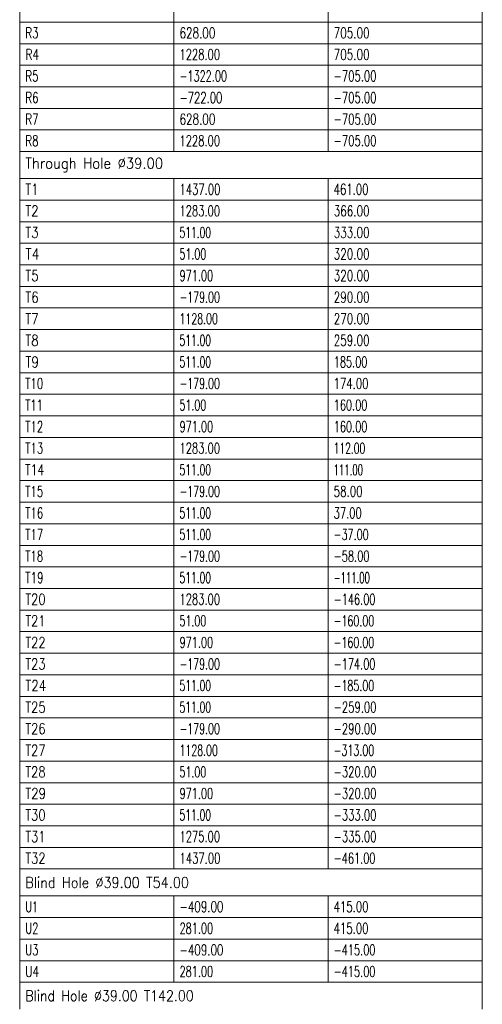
# Model space of a CAD drawing. Header units: millimetres. Extents: x -34 to 6620, y -230 to 4700.
# Tile 161 of 189: x 6282 to 6432, y 2350 to 2670. Entities that reach past the tile are written whole.
import ezdxf

# ---------------------------------------------------------------- set-up
doc = ezdxf.new("R2010")
doc.units = ezdxf.units.MM
doc.layers.add('1', color=7, linetype='Continuous', true_color=0xffffff)
doc.styles.add('latin_extended', font='simplex.shx')

# ---------------------------------------------------------------- blocks, each defined once
blk = doc.blocks.new('TabularNote4')
at = {"layer": '1', "color": 163, "linetype": 'Continuous', "lineweight": 18}
for p, q in [((6282.170042, 2675.73561), (6282.170042, 2668.73561)), ((6332.170042, 2675.73561), (6332.170042, 2668.73561)), ((6382.170042, 2675.73561), (6382.170042, 2668.73561)), ((6432.170042, 2675.73561), (6432.170042, 2668.73561)), ((6282.170042, 2668.73561), (6332.170042, 2668.73561)), ((6282.170042, 2668.73561), (6282.170042, 2661.73561)), ((6332.170042, 2668.73561), (6382.170042, 2668.73561)), ((6332.170042, 2668.73561), (6332.170042, 2661.73561)), ((6382.170042, 2668.73561), (6432.170042, 2668.73561)), ((6382.170042, 2668.73561), (6382.170042, 2661.73561)), ((6432.170042, 2668.73561), (6432.170042, 2661.73561)), ((6282.170042, 2661.73561), (6332.170042, 2661.73561)), ((6282.170042, 2661.73561), (6282.170042, 2654.73561)), ((6332.170042, 2661.73561), (6382.170042, 2661.73561)), ((6332.170042, 2661.73561), (6332.170042, 2654.73561)), ((6382.170042, 2661.73561), (6432.170042, 2661.73561)), ((6382.170042, 2661.73561), (6382.170042, 2654.73561)), ((6432.170042, 2661.73561), (6432.170042, 2654.73561)), ((6282.170042, 2654.73561), (6332.170042, 2654.73561)), ((6282.170042, 2654.73561), (6282.170042, 2647.73561)), ((6332.170042, 2654.73561), (6382.170042, 2654.73561)), ((6332.170042, 2654.73561), (6332.170042, 2647.73561)), ((6382.170042, 2654.73561), (6432.170042, 2654.73561)), ((6382.170042, 2654.73561), (6382.170042, 2647.73561)), ((6432.170042, 2654.73561), (6432.170042, 2647.73561)), ((6282.170042, 2647.73561), (6332.170042, 2647.73561)), ((6282.170042, 2647.73561), (6282.170042, 2640.73561)), ((6332.170042, 2647.73561), (6382.170042, 2647.73561)), ((6332.170042, 2647.73561), (6332.170042, 2640.73561)), ((6382.170042, 2647.73561), (6432.170042, 2647.73561)), ((6382.170042, 2647.73561), (6382.170042, 2640.73561)), ((6432.170042, 2647.73561), (6432.170042, 2640.73561)), ((6282.170042, 2640.73561), (6332.170042, 2640.73561)), ((6282.170042, 2640.73561), (6282.170042, 2633.73561)), ((6332.170042, 2640.73561), (6382.170042, 2640.73561)), ((6332.170042, 2640.73561), (6332.170042, 2633.73561)), ((6382.170042, 2640.73561), (6432.170042, 2640.73561)), ((6382.170042, 2640.73561), (6382.170042, 2633.73561)), ((6432.170042, 2640.73561), (6432.170042, 2633.73561)), ((6282.170042, 2633.73561), (6332.170042, 2633.73561)), ((6282.170042, 2633.73561), (6282.170042, 2626.73561)), ((6332.170042, 2633.73561), (6382.170042, 2633.73561)), ((6332.170042, 2633.73561), (6332.170042, 2626.73561)), ((6382.170042, 2633.73561), (6432.170042, 2633.73561)), ((6382.170042, 2633.73561), (6382.170042, 2626.73561)), ((6432.170042, 2633.73561), (6432.170042, 2626.73561)), ((6282.170042, 2626.73561), (6332.170042, 2626.73561)), ((6282.170042, 2626.73561), (6282.170042, 2617.98561)), ((6332.170042, 2626.73561), (6382.170042, 2626.73561)), ((6382.170042, 2626.73561), (6432.170042, 2626.73561)), ((6432.170042, 2626.73561), (6432.170042, 2617.98561)), ((6282.170042, 2617.98561), (6332.170042, 2617.98561)), ((6282.170042, 2617.98561), (6282.170042, 2610.98561)), ((6332.170042, 2617.98561), (6382.170042, 2617.98561)), ((6332.170042, 2617.98561), (6332.170042, 2610.98561)), ((6382.170042, 2617.98561), (6432.170042, 2617.98561)), ((6382.170042, 2617.98561), (6382.170042, 2610.98561)), ((6432.170042, 2617.98561), (6432.170042, 2610.98561)), ((6282.170042, 2610.98561), (6332.170042, 2610.98561)), ((6282.170042, 2610.98561), (6282.170042, 2603.98561)), ((6332.170042, 2610.98561), (6382.170042, 2610.98561)), ((6332.170042, 2610.98561), (6332.170042, 2603.98561)), ((6382.170042, 2610.98561), (6432.170042, 2610.98561)), ((6382.170042, 2610.98561), (6382.170042, 2603.98561)), ((6432.170042, 2610.98561), (6432.170042, 2603.98561)), ((6282.170042, 2603.98561), (6332.170042, 2603.98561)), ((6282.170042, 2603.98561), (6282.170042, 2596.98561)), ((6332.170042, 2603.98561), (6382.170042, 2603.98561)), ((6332.170042, 2603.98561), (6332.170042, 2596.98561)), ((6382.170042, 2603.98561), (6432.170042, 2603.98561)), ((6382.170042, 2603.98561), (6382.170042, 2596.98561)), ((6432.170042, 2603.98561), (6432.170042, 2596.98561)), ((6282.170042, 2596.98561), (6332.170042, 2596.98561)), ((6282.170042, 2596.98561), (6282.170042, 2589.98561)), ((6332.170042, 2596.98561), (6382.170042, 2596.98561)), ((6332.170042, 2596.98561), (6332.170042, 2589.98561)), ((6382.170042, 2596.98561), (6432.170042, 2596.98561)), ((6382.170042, 2596.98561), (6382.170042, 2589.98561)), ((6432.170042, 2596.98561), (6432.170042, 2589.98561)), ((6282.170042, 2589.98561), (6332.170042, 2589.98561)), ((6282.170042, 2589.98561), (6282.170042, 2582.98561)), ((6332.170042, 2589.98561), (6382.170042, 2589.98561)), ((6332.170042, 2589.98561), (6332.170042, 2582.98561)), ((6382.170042, 2589.98561), (6432.170042, 2589.98561)), ((6382.170042, 2589.98561), (6382.170042, 2582.98561)), ((6432.170042, 2589.98561), (6432.170042, 2582.98561)), ((6282.170042, 2582.98561), (6332.170042, 2582.98561)), ((6282.170042, 2582.98561), (6282.170042, 2575.98561)), ((6332.170042, 2582.98561), (6382.170042, 2582.98561)), ((6332.170042, 2582.98561), (6332.170042, 2575.98561)), ((6382.170042, 2582.98561), (6432.170042, 2582.98561)), ((6382.170042, 2582.98561), (6382.170042, 2575.98561)), ((6432.170042, 2582.98561), (6432.170042, 2575.98561)), ((6282.170042, 2575.98561), (6332.170042, 2575.98561)), ((6282.170042, 2575.98561), (6282.170042, 2568.98561)), ((6332.170042, 2575.98561), (6382.170042, 2575.98561)), ((6332.170042, 2575.98561), (6332.170042, 2568.98561)), ((6382.170042, 2575.98561), (6432.170042, 2575.98561)), ((6382.170042, 2575.98561), (6382.170042, 2568.98561)), ((6432.170042, 2575.98561), (6432.170042, 2568.98561)), ((6282.170042, 2568.98561), (6332.170042, 2568.98561)), ((6282.170042, 2568.98561), (6282.170042, 2561.98561)), ((6332.170042, 2568.98561), (6382.170042, 2568.98561)), ((6332.170042, 2568.98561), (6332.170042, 2561.98561)), ((6382.170042, 2568.98561), (6432.170042, 2568.98561)), ((6382.170042, 2568.98561), (6382.170042, 2561.98561)), ((6432.170042, 2568.98561), (6432.170042, 2561.98561)), ((6282.170042, 2561.98561), (6332.170042, 2561.98561)), ((6282.170042, 2561.98561), (6282.170042, 2554.98561)), ((6332.170042, 2561.98561), (6382.170042, 2561.98561)), ((6332.170042, 2561.98561), (6332.170042, 2554.98561)), ((6382.170042, 2561.98561), (6432.170042, 2561.98561)), ((6382.170042, 2561.98561), (6382.170042, 2554.98561)), ((6432.170042, 2561.98561), (6432.170042, 2554.98561)), ((6282.170042, 2554.98561), (6332.170042, 2554.98561)), ((6282.170042, 2554.98561), (6282.170042, 2547.98561)), ((6332.170042, 2554.98561), (6382.170042, 2554.98561)), ((6332.170042, 2554.98561), (6332.170042, 2547.98561)), ((6382.170042, 2554.98561), (6432.170042, 2554.98561)), ((6382.170042, 2554.98561), (6382.170042, 2547.98561)), ((6432.170042, 2554.98561), (6432.170042, 2547.98561)), ((6282.170042, 2547.98561), (6332.170042, 2547.98561)), ((6282.170042, 2547.98561), (6282.170042, 2540.98561)), ((6332.170042, 2547.98561), (6382.170042, 2547.98561)), ((6332.170042, 2547.98561), (6332.170042, 2540.98561)), ((6382.170042, 2547.98561), (6432.170042, 2547.98561)), ((6382.170042, 2547.98561), (6382.170042, 2540.98561)), ((6432.170042, 2547.98561), (6432.170042, 2540.98561)), ((6282.170042, 2540.98561), (6332.170042, 2540.98561)), ((6282.170042, 2540.98561), (6282.170042, 2533.98561)), ((6332.170042, 2540.98561), (6382.170042, 2540.98561)), ((6332.170042, 2540.98561), (6332.170042, 2533.98561)), ((6382.170042, 2540.98561), (6432.170042, 2540.98561)), ((6382.170042, 2540.98561), (6382.170042, 2533.98561)), ((6432.170042, 2540.98561), (6432.170042, 2533.98561)), ((6282.170042, 2533.98561), (6332.170042, 2533.98561)), ((6282.170042, 2533.98561), (6282.170042, 2526.98561)), ((6332.170042, 2533.98561), (6382.170042, 2533.98561)), ((6332.170042, 2533.98561), (6332.170042, 2526.98561)), ((6382.170042, 2533.98561), (6432.170042, 2533.98561)), ((6382.170042, 2533.98561), (6382.170042, 2526.98561)), ((6432.170042, 2533.98561), (6432.170042, 2526.98561)), ((6282.170042, 2526.98561), (6332.170042, 2526.98561)), ((6282.170042, 2526.98561), (6282.170042, 2519.98561)), ((6332.170042, 2526.98561), (6382.170042, 2526.98561)), ((6332.170042, 2526.98561), (6332.170042, 2519.98561)), ((6382.170042, 2526.98561), (6432.170042, 2526.98561)), ((6382.170042, 2526.98561), (6382.170042, 2519.98561)), ((6432.170042, 2526.98561), (6432.170042, 2519.98561)), ((6282.170042, 2519.98561), (6332.170042, 2519.98561)), ((6282.170042, 2519.98561), (6282.170042, 2512.98561)), ((6332.170042, 2519.98561), (6382.170042, 2519.98561)), ((6332.170042, 2519.98561), (6332.170042, 2512.98561)), ((6382.170042, 2519.98561), (6432.170042, 2519.98561)), ((6382.170042, 2519.98561), (6382.170042, 2512.98561)), ((6432.170042, 2519.98561), (6432.170042, 2512.98561)), ((6282.170042, 2512.98561), (6332.170042, 2512.98561)), ((6282.170042, 2512.98561), (6282.170042, 2505.98561)), ((6332.170042, 2512.98561), (6382.170042, 2512.98561)), ((6332.170042, 2512.98561), (6332.170042, 2505.98561)), ((6382.170042, 2512.98561), (6432.170042, 2512.98561)), ((6382.170042, 2512.98561), (6382.170042, 2505.98561)), ((6432.170042, 2512.98561), (6432.170042, 2505.98561)), ((6282.170042, 2505.98561), (6332.170042, 2505.98561)), ((6282.170042, 2505.98561), (6282.170042, 2498.98561)), ((6332.170042, 2505.98561), (6382.170042, 2505.98561)), ((6332.170042, 2505.98561), (6332.170042, 2498.98561)), ((6382.170042, 2505.98561), (6432.170042, 2505.98561)), ((6382.170042, 2505.98561), (6382.170042, 2498.98561)), ((6432.170042, 2505.98561), (6432.170042, 2498.98561)), ((6282.170042, 2498.98561), (6332.170042, 2498.98561)), ((6282.170042, 2498.98561), (6282.170042, 2491.98561)), ((6332.170042, 2498.98561), (6382.170042, 2498.98561)), ((6332.170042, 2498.98561), (6332.170042, 2491.98561)), ((6382.170042, 2498.98561), (6432.170042, 2498.98561)), ((6382.170042, 2498.98561), (6382.170042, 2491.98561)), ((6432.170042, 2498.98561), (6432.170042, 2491.98561)), ((6282.170042, 2491.98561), (6332.170042, 2491.98561)), ((6282.170042, 2491.98561), (6282.170042, 2484.98561)), ((6332.170042, 2491.98561), (6382.170042, 2491.98561)), ((6332.170042, 2491.98561), (6332.170042, 2484.98561)), ((6382.170042, 2491.98561), (6432.170042, 2491.98561)), ((6382.170042, 2491.98561), (6382.170042, 2484.98561)), ((6432.170042, 2491.98561), (6432.170042, 2484.98561)), ((6282.170042, 2484.98561), (6332.170042, 2484.98561)), ((6282.170042, 2484.98561), (6282.170042, 2477.98561)), ((6332.170042, 2484.98561), (6382.170042, 2484.98561)), ((6332.170042, 2484.98561), (6332.170042, 2477.98561)), ((6382.170042, 2484.98561), (6432.170042, 2484.98561)), ((6382.170042, 2484.98561), (6382.170042, 2477.98561)), ((6432.170042, 2484.98561), (6432.170042, 2477.98561)), ((6282.170042, 2477.98561), (6332.170042, 2477.98561)), ((6282.170042, 2477.98561), (6282.170042, 2470.98561)), ((6332.170042, 2477.98561), (6382.170042, 2477.98561)), ((6332.170042, 2477.98561), (6332.170042, 2470.98561)), ((6382.170042, 2477.98561), (6432.170042, 2477.98561)), ((6382.170042, 2477.98561), (6382.170042, 2470.98561)), ((6432.170042, 2477.98561), (6432.170042, 2470.98561)), ((6282.170042, 2470.98561), (6332.170042, 2470.98561)), ((6282.170042, 2470.98561), (6282.170042, 2463.98561)), ((6332.170042, 2470.98561), (6382.170042, 2470.98561)), ((6332.170042, 2470.98561), (6332.170042, 2463.98561)), ((6382.170042, 2470.98561), (6432.170042, 2470.98561)), ((6382.170042, 2470.98561), (6382.170042, 2463.98561)), ((6432.170042, 2470.98561), (6432.170042, 2463.98561)), ((6282.170042, 2463.98561), (6332.170042, 2463.98561)), ((6282.170042, 2463.98561), (6282.170042, 2456.98561)), ((6332.170042, 2463.98561), (6382.170042, 2463.98561)), ((6332.170042, 2463.98561), (6332.170042, 2456.98561)), ((6382.170042, 2463.98561), (6432.170042, 2463.98561)), ((6382.170042, 2463.98561), (6382.170042, 2456.98561)), ((6432.170042, 2463.98561), (6432.170042, 2456.98561)), ((6282.170042, 2456.98561), (6332.170042, 2456.98561)), ((6282.170042, 2456.98561), (6282.170042, 2449.98561)), ((6332.170042, 2456.98561), (6382.170042, 2456.98561)), ((6332.170042, 2456.98561), (6332.170042, 2449.98561)), ((6382.170042, 2456.98561), (6432.170042, 2456.98561)), ((6382.170042, 2456.98561), (6382.170042, 2449.98561)), ((6432.170042, 2456.98561), (6432.170042, 2449.98561)), ((6282.170042, 2449.98561), (6332.170042, 2449.98561)), ((6282.170042, 2449.98561), (6282.170042, 2442.98561)), ((6332.170042, 2449.98561), (6382.170042, 2449.98561)), ((6332.170042, 2449.98561), (6332.170042, 2442.98561)), ((6382.170042, 2449.98561), (6432.170042, 2449.98561)), ((6382.170042, 2449.98561), (6382.170042, 2442.98561)), ((6432.170042, 2449.98561), (6432.170042, 2442.98561)), ((6282.170042, 2442.98561), (6332.170042, 2442.98561)), ((6282.170042, 2442.98561), (6282.170042, 2435.98561)), ((6332.170042, 2442.98561), (6382.170042, 2442.98561)), ((6332.170042, 2442.98561), (6332.170042, 2435.98561)), ((6382.170042, 2442.98561), (6432.170042, 2442.98561)), ((6382.170042, 2442.98561), (6382.170042, 2435.98561)), ((6432.170042, 2442.98561), (6432.170042, 2435.98561)), ((6282.170042, 2435.98561), (6332.170042, 2435.98561)), ((6282.170042, 2435.98561), (6282.170042, 2428.98561)), ((6332.170042, 2435.98561), (6382.170042, 2435.98561)), ((6332.170042, 2435.98561), (6332.170042, 2428.98561)), ((6382.170042, 2435.98561), (6432.170042, 2435.98561)), ((6382.170042, 2435.98561), (6382.170042, 2428.98561)), ((6432.170042, 2435.98561), (6432.170042, 2428.98561)), ((6282.170042, 2428.98561), (6332.170042, 2428.98561)), ((6282.170042, 2428.98561), (6282.170042, 2421.98561)), ((6332.170042, 2428.98561), (6382.170042, 2428.98561)), ((6332.170042, 2428.98561), (6332.170042, 2421.98561)), ((6382.170042, 2428.98561), (6432.170042, 2428.98561)), ((6382.170042, 2428.98561), (6382.170042, 2421.98561)), ((6432.170042, 2428.98561), (6432.170042, 2421.98561)), ((6282.170042, 2421.98561), (6332.170042, 2421.98561)), ((6282.170042, 2421.98561), (6282.170042, 2414.98561)), ((6332.170042, 2421.98561), (6382.170042, 2421.98561)), ((6332.170042, 2421.98561), (6332.170042, 2414.98561)), ((6382.170042, 2421.98561), (6432.170042, 2421.98561)), ((6382.170042, 2421.98561), (6382.170042, 2414.98561)), ((6432.170042, 2421.98561), (6432.170042, 2414.98561)), ((6282.170042, 2414.98561), (6332.170042, 2414.98561)), ((6282.170042, 2414.98561), (6282.170042, 2407.98561)), ((6332.170042, 2414.98561), (6382.170042, 2414.98561)), ((6332.170042, 2414.98561), (6332.170042, 2407.98561)), ((6382.170042, 2414.98561), (6432.170042, 2414.98561)), ((6382.170042, 2414.98561), (6382.170042, 2407.98561)), ((6432.170042, 2414.98561), (6432.170042, 2407.98561)), ((6282.170042, 2407.98561), (6332.170042, 2407.98561)), ((6282.170042, 2407.98561), (6282.170042, 2400.98561)), ((6332.170042, 2407.98561), (6382.170042, 2407.98561)), ((6332.170042, 2407.98561), (6332.170042, 2400.98561)), ((6382.170042, 2407.98561), (6432.170042, 2407.98561)), ((6382.170042, 2407.98561), (6382.170042, 2400.98561)), ((6432.170042, 2407.98561), (6432.170042, 2400.98561)), ((6282.170042, 2400.98561), (6332.170042, 2400.98561)), ((6282.170042, 2400.98561), (6282.170042, 2393.98561)), ((6332.170042, 2400.98561), (6382.170042, 2400.98561)), ((6332.170042, 2400.98561), (6332.170042, 2393.98561)), ((6382.170042, 2400.98561), (6432.170042, 2400.98561)), ((6382.170042, 2400.98561), (6382.170042, 2393.98561)), ((6432.170042, 2400.98561), (6432.170042, 2393.98561)), ((6282.170042, 2393.98561), (6332.170042, 2393.98561)), ((6282.170042, 2393.98561), (6282.170042, 2385.23561)), ((6332.170042, 2393.98561), (6382.170042, 2393.98561)), ((6382.170042, 2393.98561), (6432.170042, 2393.98561)), ((6432.170042, 2393.98561), (6432.170042, 2385.23561)), ((6282.170042, 2385.23561), (6332.170042, 2385.23561)), ((6282.170042, 2385.23561), (6282.170042, 2378.23561)), ((6332.170042, 2385.23561), (6382.170042, 2385.23561)), ((6332.170042, 2385.23561), (6332.170042, 2378.23561)), ((6382.170042, 2385.23561), (6432.170042, 2385.23561)), ((6382.170042, 2385.23561), (6382.170042, 2378.23561)), ((6432.170042, 2385.23561), (6432.170042, 2378.23561)), ((6282.170042, 2378.23561), (6332.170042, 2378.23561)), ((6282.170042, 2378.23561), (6282.170042, 2371.23561)), ((6332.170042, 2378.23561), (6382.170042, 2378.23561)), ((6332.170042, 2378.23561), (6332.170042, 2371.23561)), ((6382.170042, 2378.23561), (6432.170042, 2378.23561)), ((6382.170042, 2378.23561), (6382.170042, 2371.23561)), ((6432.170042, 2378.23561), (6432.170042, 2371.23561)), ((6282.170042, 2371.23561), (6332.170042, 2371.23561)), ((6282.170042, 2371.23561), (6282.170042, 2364.23561)), ((6332.170042, 2371.23561), (6382.170042, 2371.23561)), ((6332.170042, 2371.23561), (6332.170042, 2364.23561)), ((6382.170042, 2371.23561), (6432.170042, 2371.23561)), ((6382.170042, 2371.23561), (6382.170042, 2364.23561)), ((6432.170042, 2371.23561), (6432.170042, 2364.23561)), ((6282.170042, 2364.23561), (6332.170042, 2364.23561)), ((6282.170042, 2364.23561), (6282.170042, 2357.23561)), ((6332.170042, 2364.23561), (6382.170042, 2364.23561)), ((6332.170042, 2364.23561), (6332.170042, 2357.23561)), ((6382.170042, 2364.23561), (6432.170042, 2364.23561)), ((6382.170042, 2364.23561), (6382.170042, 2357.23561)), ((6432.170042, 2364.23561), (6432.170042, 2357.23561)), ((6282.170042, 2357.23561), (6332.170042, 2357.23561)), ((6282.170042, 2357.23561), (6282.170042, 2348.48561)), ((6332.170042, 2357.23561), (6382.170042, 2357.23561)), ((6382.170042, 2357.23561), (6432.170042, 2357.23561)), ((6432.170042, 2357.23561), (6432.170042, 2348.48561))]:
    blk.add_line(p, q, dxfattribs=at)
at = {"layer": '1', "color": 2, "linetype": 'Continuous', "lineweight": 13, "char_height": 3.5, "attachment_point": 4, "line_spacing_factor": 0.963855, "style": 'latin_extended'}
for s, insert in [('\\W0.6994;R3', (6283.987542, 2665.23561)), ('\\W0.7053;628.00', (6333.987542, 2665.23561)), ('\\W0.7053;705.00', (6383.987542, 2665.23561)), ('\\W0.7404;R4', (6283.987542, 2658.23561)), ('\\W0.6743;1228.00', (6333.987542, 2658.23561)), ('\\W0.7053;705.00', (6383.987542, 2658.23561)), ('\\W0.6994;R5', (6283.987542, 2651.23561)), ('\\W0.6584;-1322.00', (6333.987542, 2651.23561)), ('\\W0.6809;-705.00', (6383.987542, 2651.23561)), ('\\W0.6994;R6', (6283.987542, 2644.23561)), ('\\W0.6809;-722.00', (6333.987542, 2644.23561)), ('\\W0.6809;-705.00', (6383.987542, 2644.23561)), ('\\W0.6994;R7', (6283.987542, 2637.23561)), ('\\W0.7053;628.00', (6333.987542, 2637.23561)), ('\\W0.6809;-705.00', (6383.987542, 2637.23561)), ('\\W0.6994;R8', (6283.987542, 2630.23561)), ('\\W0.6743;1228.00', (6333.987542, 2630.23561)), ('\\W0.6809;-705.00', (6383.987542, 2630.23561)), ('\\W0.8944;Through Hole %%c39.00', (6283.987542, 2622.36061)), ('\\W0.8021;T1', (6283.987542, 2614.48561)), ('\\W0.6795;1437.00', (6333.987542, 2614.48561)), ('\\W0.6838;461.00', (6383.987542, 2614.48561)), ('\\W0.7955;T2', (6283.987542, 2607.48561)), ('\\W0.6743;1283.00', (6333.987542, 2607.48561)), ('\\W0.7053;366.00', (6383.987542, 2607.48561)), ('\\W0.7955;T3', (6283.987542, 2600.48561)), ('\\W0.6195;511.00', (6333.987542, 2600.48561)), ('\\W0.7053;333.00', (6383.987542, 2600.48561)), ('\\W0.8493;T4', (6283.987542, 2593.48561)), ('\\W0.6412;51.00', (6333.987542, 2593.48561)), ('\\W0.7053;320.00', (6383.987542, 2593.48561)), ('\\W0.7955;T5', (6283.987542, 2586.48561)), ('\\W0.6624;971.00', (6333.987542, 2586.48561)), ('\\W0.7053;320.00', (6383.987542, 2586.48561)), ('\\W0.7955;T6', (6283.987542, 2579.48561)), ('\\W0.6439;-179.00', (6333.987542, 2579.48561)), ('\\W0.7053;290.00', (6383.987542, 2579.48561)), ('\\W0.7955;T7', (6283.987542, 2572.48561)), ('\\W0.6382;1128.00', (6333.987542, 2572.48561)), ('\\W0.7053;270.00', (6383.987542, 2572.48561)), ('\\W0.7955;T8', (6283.987542, 2565.48561)), ('\\W0.6195;511.00', (6333.987542, 2565.48561)), ('\\W0.7053;259.00', (6383.987542, 2565.48561)), ('\\W0.8203;T9', (6283.987542, 2558.48561)), ('\\W0.6195;511.00', (6333.987542, 2558.48561)), ('\\W0.6624;185.00', (6383.987542, 2558.48561)), ('\\W0.6934;T10', (6283.987542, 2551.48561)), ('\\W0.6439;-179.00', (6333.987542, 2551.48561)), ('\\W0.6838;174.00', (6383.987542, 2551.48561)), ('\\W0.6772;T11', (6283.987542, 2544.48561)), ('\\W0.6412;51.00', (6333.987542, 2544.48561)), ('\\W0.6624;160.00', (6383.987542, 2544.48561)), ('\\W0.6934;T12', (6283.987542, 2537.48561)), ('\\W0.6624;971.00', (6333.987542, 2537.48561)), ('\\W0.6624;160.00', (6383.987542, 2537.48561)), ('\\W0.6934;T13', (6283.987542, 2530.48561)), ('\\W0.6743;1283.00', (6333.987542, 2530.48561)), ('\\W0.6195;112.00', (6383.987542, 2530.48561)), ('\\W0.7231;T14', (6283.987542, 2523.48561)), ('\\W0.6195;511.00', (6333.987542, 2523.48561)), ('\\W0.5765;111.00', (6383.987542, 2523.48561)), ('\\W0.6934;T15', (6283.987542, 2516.48561)), ('\\W0.6439;-179.00', (6333.987542, 2516.48561)), ('\\W0.6940;58.00', (6383.987542, 2516.48561)), ('\\W0.6934;T16', (6283.987542, 2509.48561)), ('\\W0.6195;511.00', (6333.987542, 2509.48561)), ('\\W0.6713;37.00', (6383.987542, 2509.48561)), ('\\W0.6934;T17', (6283.987542, 2502.48561)), ('\\W0.6195;511.00', (6333.987542, 2502.48561)), ('\\W0.6504;-37.00', (6383.987542, 2502.48561)), ('\\W0.6934;T18', (6283.987542, 2495.48561)), ('\\W0.6439;-179.00', (6333.987542, 2495.48561)), ('\\W0.6679;-58.00', (6383.987542, 2495.48561)), ('\\W0.7067;T19', (6283.987542, 2488.48561)), ('\\W0.6195;511.00', (6333.987542, 2488.48561)), ('\\W0.5748;-111.00', (6383.987542, 2488.48561)), ('\\W0.7801;T20', (6283.987542, 2481.48561)), ('\\W0.6743;1283.00', (6333.987542, 2481.48561)), ('\\W0.6637;-146.00', (6383.987542, 2481.48561)), ('\\W0.7819;T21', (6283.987542, 2474.48561)), ('\\W0.6412;51.00', (6333.987542, 2474.48561)), ('\\W0.6439;-160.00', (6383.987542, 2474.48561)), ('\\W0.7801;T22', (6283.987542, 2467.48561)), ('\\W0.6624;971.00', (6333.987542, 2467.48561)), ('\\W0.6439;-160.00', (6383.987542, 2467.48561)), ('\\W0.7801;T23', (6283.987542, 2460.48561)), ('\\W0.6439;-179.00', (6333.987542, 2460.48561)), ('\\W0.6637;-174.00', (6383.987542, 2460.48561)), ('\\W0.8082;T24', (6283.987542, 2453.48561)), ('\\W0.6195;511.00', (6333.987542, 2453.48561)), ('\\W0.6439;-185.00', (6383.987542, 2453.48561)), ('\\W0.7801;T25', (6283.987542, 2446.48561)), ('\\W0.6195;511.00', (6333.987542, 2446.48561)), ('\\W0.6809;-259.00', (6383.987542, 2446.48561)), ('\\W0.7801;T26', (6283.987542, 2439.48561)), ('\\W0.6439;-179.00', (6333.987542, 2439.48561)), ('\\W0.6809;-290.00', (6383.987542, 2439.48561)), ('\\W0.7801;T27', (6283.987542, 2432.48561)), ('\\W0.6382;1128.00', (6333.987542, 2432.48561)), ('\\W0.6439;-313.00', (6383.987542, 2432.48561)), ('\\W0.7801;T28', (6283.987542, 2425.48561)), ('\\W0.6412;51.00', (6333.987542, 2425.48561)), ('\\W0.6809;-320.00', (6383.987542, 2425.48561)), ('\\W0.7951;T29', (6283.987542, 2418.48561)), ('\\W0.6624;971.00', (6333.987542, 2418.48561)), ('\\W0.6809;-320.00', (6383.987542, 2418.48561)), ('\\W0.7801;T30', (6283.987542, 2411.48561)), ('\\W0.6195;511.00', (6333.987542, 2411.48561)), ('\\W0.6809;-333.00', (6383.987542, 2411.48561)), ('\\W0.7819;T31', (6283.987542, 2404.48561)), ('\\W0.6743;1275.00', (6333.987542, 2404.48561)), ('\\W0.6809;-335.00', (6383.987542, 2404.48561)), ('\\W0.7801;T32', (6283.987542, 2397.48561)), ('\\W0.6795;1437.00', (6333.987542, 2397.48561)), ('\\W0.6637;-461.00', (6383.987542, 2397.48561)), ('\\W0.8711;Blind Hole %%c39.00 T54.00', (6283.987542, 2389.61061)), ('\\W0.6563;U1', (6283.987542, 2381.73561)), ('\\W0.6982;-409.00', (6333.987542, 2381.73561)), ('\\W0.6838;415.00', (6383.987542, 2381.73561)), ('\\W0.6731;U2', (6283.987542, 2374.73561)), ('\\W0.6624;281.00', (6333.987542, 2374.73561)), ('\\W0.6838;415.00', (6383.987542, 2374.73561)), ('\\W0.6731;U3', (6283.987542, 2367.73561)), ('\\W0.6982;-409.00', (6333.987542, 2367.73561)), ('\\W0.6637;-415.00', (6383.987542, 2367.73561)), ('\\W0.7219;U4', (6283.987542, 2360.73561)), ('\\W0.6624;281.00', (6333.987542, 2360.73561)), ('\\W0.6637;-415.00', (6383.987542, 2360.73561)), ('\\W0.8545;Blind Hole %%c39.00 T142.00', (6283.987542, 2352.86061))]:
    blk.add_mtext(s, dxfattribs=dict(at, insert=insert))
blk = doc.blocks.new('TabularNote6')
at = {"layer": '1', "color": 163, "linetype": 'Continuous', "lineweight": 18}
for p, q in [((6282.170042, 2675.73561), (6282.170042, 2668.73561)), ((6332.170042, 2675.73561), (6332.170042, 2668.73561)), ((6382.170042, 2675.73561), (6382.170042, 2668.73561)), ((6432.170042, 2675.73561), (6432.170042, 2668.73561)), ((6282.170042, 2668.73561), (6332.170042, 2668.73561)), ((6282.170042, 2668.73561), (6282.170042, 2661.73561)), ((6332.170042, 2668.73561), (6382.170042, 2668.73561)), ((6332.170042, 2668.73561), (6332.170042, 2661.73561)), ((6382.170042, 2668.73561), (6432.170042, 2668.73561)), ((6382.170042, 2668.73561), (6382.170042, 2661.73561)), ((6432.170042, 2668.73561), (6432.170042, 2661.73561)), ((6282.170042, 2661.73561), (6332.170042, 2661.73561)), ((6282.170042, 2661.73561), (6282.170042, 2654.73561)), ((6332.170042, 2661.73561), (6382.170042, 2661.73561)), ((6332.170042, 2661.73561), (6332.170042, 2654.73561)), ((6382.170042, 2661.73561), (6432.170042, 2661.73561)), ((6382.170042, 2661.73561), (6382.170042, 2654.73561)), ((6432.170042, 2661.73561), (6432.170042, 2654.73561)), ((6282.170042, 2654.73561), (6332.170042, 2654.73561)), ((6282.170042, 2654.73561), (6282.170042, 2647.73561)), ((6332.170042, 2654.73561), (6382.170042, 2654.73561)), ((6332.170042, 2654.73561), (6332.170042, 2647.73561)), ((6382.170042, 2654.73561), (6432.170042, 2654.73561)), ((6382.170042, 2654.73561), (6382.170042, 2647.73561)), ((6432.170042, 2654.73561), (6432.170042, 2647.73561)), ((6282.170042, 2647.73561), (6332.170042, 2647.73561)), ((6282.170042, 2647.73561), (6282.170042, 2640.73561)), ((6332.170042, 2647.73561), (6382.170042, 2647.73561)), ((6332.170042, 2647.73561), (6332.170042, 2640.73561)), ((6382.170042, 2647.73561), (6432.170042, 2647.73561)), ((6382.170042, 2647.73561), (6382.170042, 2640.73561)), ((6432.170042, 2647.73561), (6432.170042, 2640.73561)), ((6282.170042, 2640.73561), (6332.170042, 2640.73561)), ((6282.170042, 2640.73561), (6282.170042, 2633.73561)), ((6332.170042, 2640.73561), (6382.170042, 2640.73561)), ((6332.170042, 2640.73561), (6332.170042, 2633.73561)), ((6382.170042, 2640.73561), (6432.170042, 2640.73561)), ((6382.170042, 2640.73561), (6382.170042, 2633.73561)), ((6432.170042, 2640.73561), (6432.170042, 2633.73561)), ((6282.170042, 2633.73561), (6332.170042, 2633.73561)), ((6282.170042, 2633.73561), (6282.170042, 2626.73561)), ((6332.170042, 2633.73561), (6382.170042, 2633.73561)), ((6332.170042, 2633.73561), (6332.170042, 2626.73561)), ((6382.170042, 2633.73561), (6432.170042, 2633.73561)), ((6382.170042, 2633.73561), (6382.170042, 2626.73561)), ((6432.170042, 2633.73561), (6432.170042, 2626.73561)), ((6282.170042, 2626.73561), (6332.170042, 2626.73561)), ((6282.170042, 2626.73561), (6282.170042, 2617.98561)), ((6332.170042, 2626.73561), (6382.170042, 2626.73561)), ((6382.170042, 2626.73561), (6432.170042, 2626.73561)), ((6432.170042, 2626.73561), (6432.170042, 2617.98561)), ((6282.170042, 2617.98561), (6332.170042, 2617.98561)), ((6282.170042, 2617.98561), (6282.170042, 2610.98561)), ((6332.170042, 2617.98561), (6382.170042, 2617.98561)), ((6332.170042, 2617.98561), (6332.170042, 2610.98561)), ((6382.170042, 2617.98561), (6432.170042, 2617.98561)), ((6382.170042, 2617.98561), (6382.170042, 2610.98561)), ((6432.170042, 2617.98561), (6432.170042, 2610.98561)), ((6282.170042, 2610.98561), (6332.170042, 2610.98561)), ((6282.170042, 2610.98561), (6282.170042, 2603.98561)), ((6332.170042, 2610.98561), (6382.170042, 2610.98561)), ((6332.170042, 2610.98561), (6332.170042, 2603.98561)), ((6382.170042, 2610.98561), (6432.170042, 2610.98561)), ((6382.170042, 2610.98561), (6382.170042, 2603.98561)), ((6432.170042, 2610.98561), (6432.170042, 2603.98561)), ((6282.170042, 2603.98561), (6332.170042, 2603.98561)), ((6282.170042, 2603.98561), (6282.170042, 2596.98561)), ((6332.170042, 2603.98561), (6382.170042, 2603.98561)), ((6332.170042, 2603.98561), (6332.170042, 2596.98561)), ((6382.170042, 2603.98561), (6432.170042, 2603.98561)), ((6382.170042, 2603.98561), (6382.170042, 2596.98561)), ((6432.170042, 2603.98561), (6432.170042, 2596.98561)), ((6282.170042, 2596.98561), (6332.170042, 2596.98561)), ((6282.170042, 2596.98561), (6282.170042, 2589.98561)), ((6332.170042, 2596.98561), (6382.170042, 2596.98561)), ((6332.170042, 2596.98561), (6332.170042, 2589.98561)), ((6382.170042, 2596.98561), (6432.170042, 2596.98561)), ((6382.170042, 2596.98561), (6382.170042, 2589.98561)), ((6432.170042, 2596.98561), (6432.170042, 2589.98561)), ((6282.170042, 2589.98561), (6332.170042, 2589.98561)), ((6282.170042, 2589.98561), (6282.170042, 2582.98561)), ((6332.170042, 2589.98561), (6382.170042, 2589.98561)), ((6332.170042, 2589.98561), (6332.170042, 2582.98561)), ((6382.170042, 2589.98561), (6432.170042, 2589.98561)), ((6382.170042, 2589.98561), (6382.170042, 2582.98561)), ((6432.170042, 2589.98561), (6432.170042, 2582.98561)), ((6282.170042, 2582.98561), (6332.170042, 2582.98561)), ((6282.170042, 2582.98561), (6282.170042, 2575.98561)), ((6332.170042, 2582.98561), (6382.170042, 2582.98561)), ((6332.170042, 2582.98561), (6332.170042, 2575.98561)), ((6382.170042, 2582.98561), (6432.170042, 2582.98561)), ((6382.170042, 2582.98561), (6382.170042, 2575.98561)), ((6432.170042, 2582.98561), (6432.170042, 2575.98561)), ((6282.170042, 2575.98561), (6332.170042, 2575.98561)), ((6282.170042, 2575.98561), (6282.170042, 2568.98561)), ((6332.170042, 2575.98561), (6382.170042, 2575.98561)), ((6332.170042, 2575.98561), (6332.170042, 2568.98561)), ((6382.170042, 2575.98561), (6432.170042, 2575.98561)), ((6382.170042, 2575.98561), (6382.170042, 2568.98561)), ((6432.170042, 2575.98561), (6432.170042, 2568.98561)), ((6282.170042, 2568.98561), (6332.170042, 2568.98561)), ((6282.170042, 2568.98561), (6282.170042, 2561.98561)), ((6332.170042, 2568.98561), (6382.170042, 2568.98561)), ((6332.170042, 2568.98561), (6332.170042, 2561.98561)), ((6382.170042, 2568.98561), (6432.170042, 2568.98561)), ((6382.170042, 2568.98561), (6382.170042, 2561.98561)), ((6432.170042, 2568.98561), (6432.170042, 2561.98561)), ((6282.170042, 2561.98561), (6332.170042, 2561.98561)), ((6282.170042, 2561.98561), (6282.170042, 2554.98561)), ((6332.170042, 2561.98561), (6382.170042, 2561.98561)), ((6332.170042, 2561.98561), (6332.170042, 2554.98561)), ((6382.170042, 2561.98561), (6432.170042, 2561.98561)), ((6382.170042, 2561.98561), (6382.170042, 2554.98561)), ((6432.170042, 2561.98561), (6432.170042, 2554.98561)), ((6282.170042, 2554.98561), (6332.170042, 2554.98561)), ((6282.170042, 2554.98561), (6282.170042, 2547.98561)), ((6332.170042, 2554.98561), (6382.170042, 2554.98561)), ((6332.170042, 2554.98561), (6332.170042, 2547.98561)), ((6382.170042, 2554.98561), (6432.170042, 2554.98561)), ((6382.170042, 2554.98561), (6382.170042, 2547.98561)), ((6432.170042, 2554.98561), (6432.170042, 2547.98561)), ((6282.170042, 2547.98561), (6332.170042, 2547.98561)), ((6282.170042, 2547.98561), (6282.170042, 2540.98561)), ((6332.170042, 2547.98561), (6382.170042, 2547.98561)), ((6332.170042, 2547.98561), (6332.170042, 2540.98561)), ((6382.170042, 2547.98561), (6432.170042, 2547.98561)), ((6382.170042, 2547.98561), (6382.170042, 2540.98561)), ((6432.170042, 2547.98561), (6432.170042, 2540.98561)), ((6282.170042, 2540.98561), (6332.170042, 2540.98561)), ((6282.170042, 2540.98561), (6282.170042, 2533.98561)), ((6332.170042, 2540.98561), (6382.170042, 2540.98561)), ((6332.170042, 2540.98561), (6332.170042, 2533.98561)), ((6382.170042, 2540.98561), (6432.170042, 2540.98561)), ((6382.170042, 2540.98561), (6382.170042, 2533.98561)), ((6432.170042, 2540.98561), (6432.170042, 2533.98561)), ((6282.170042, 2533.98561), (6332.170042, 2533.98561)), ((6282.170042, 2533.98561), (6282.170042, 2526.98561)), ((6332.170042, 2533.98561), (6382.170042, 2533.98561)), ((6332.170042, 2533.98561), (6332.170042, 2526.98561)), ((6382.170042, 2533.98561), (6432.170042, 2533.98561)), ((6382.170042, 2533.98561), (6382.170042, 2526.98561)), ((6432.170042, 2533.98561), (6432.170042, 2526.98561)), ((6282.170042, 2526.98561), (6332.170042, 2526.98561)), ((6282.170042, 2526.98561), (6282.170042, 2519.98561)), ((6332.170042, 2526.98561), (6382.170042, 2526.98561)), ((6332.170042, 2526.98561), (6332.170042, 2519.98561)), ((6382.170042, 2526.98561), (6432.170042, 2526.98561)), ((6382.170042, 2526.98561), (6382.170042, 2519.98561)), ((6432.170042, 2526.98561), (6432.170042, 2519.98561)), ((6282.170042, 2519.98561), (6332.170042, 2519.98561)), ((6282.170042, 2519.98561), (6282.170042, 2512.98561)), ((6332.170042, 2519.98561), (6382.170042, 2519.98561)), ((6332.170042, 2519.98561), (6332.170042, 2512.98561)), ((6382.170042, 2519.98561), (6432.170042, 2519.98561)), ((6382.170042, 2519.98561), (6382.170042, 2512.98561)), ((6432.170042, 2519.98561), (6432.170042, 2512.98561)), ((6282.170042, 2512.98561), (6332.170042, 2512.98561)), ((6282.170042, 2512.98561), (6282.170042, 2505.98561)), ((6332.170042, 2512.98561), (6382.170042, 2512.98561)), ((6332.170042, 2512.98561), (6332.170042, 2505.98561)), ((6382.170042, 2512.98561), (6432.170042, 2512.98561)), ((6382.170042, 2512.98561), (6382.170042, 2505.98561)), ((6432.170042, 2512.98561), (6432.170042, 2505.98561)), ((6282.170042, 2505.98561), (6332.170042, 2505.98561)), ((6282.170042, 2505.98561), (6282.170042, 2498.98561)), ((6332.170042, 2505.98561), (6382.170042, 2505.98561)), ((6332.170042, 2505.98561), (6332.170042, 2498.98561)), ((6382.170042, 2505.98561), (6432.170042, 2505.98561)), ((6382.170042, 2505.98561), (6382.170042, 2498.98561)), ((6432.170042, 2505.98561), (6432.170042, 2498.98561)), ((6282.170042, 2498.98561), (6332.170042, 2498.98561)), ((6282.170042, 2498.98561), (6282.170042, 2491.98561)), ((6332.170042, 2498.98561), (6382.170042, 2498.98561)), ((6332.170042, 2498.98561), (6332.170042, 2491.98561)), ((6382.170042, 2498.98561), (6432.170042, 2498.98561)), ((6382.170042, 2498.98561), (6382.170042, 2491.98561)), ((6432.170042, 2498.98561), (6432.170042, 2491.98561)), ((6282.170042, 2491.98561), (6332.170042, 2491.98561)), ((6282.170042, 2491.98561), (6282.170042, 2484.98561)), ((6332.170042, 2491.98561), (6382.170042, 2491.98561)), ((6332.170042, 2491.98561), (6332.170042, 2484.98561)), ((6382.170042, 2491.98561), (6432.170042, 2491.98561)), ((6382.170042, 2491.98561), (6382.170042, 2484.98561)), ((6432.170042, 2491.98561), (6432.170042, 2484.98561)), ((6282.170042, 2484.98561), (6332.170042, 2484.98561)), ((6282.170042, 2484.98561), (6282.170042, 2477.98561)), ((6332.170042, 2484.98561), (6382.170042, 2484.98561)), ((6332.170042, 2484.98561), (6332.170042, 2477.98561)), ((6382.170042, 2484.98561), (6432.170042, 2484.98561)), ((6382.170042, 2484.98561), (6382.170042, 2477.98561)), ((6432.170042, 2484.98561), (6432.170042, 2477.98561)), ((6282.170042, 2477.98561), (6332.170042, 2477.98561)), ((6282.170042, 2477.98561), (6282.170042, 2470.98561)), ((6332.170042, 2477.98561), (6382.170042, 2477.98561)), ((6332.170042, 2477.98561), (6332.170042, 2470.98561)), ((6382.170042, 2477.98561), (6432.170042, 2477.98561)), ((6382.170042, 2477.98561), (6382.170042, 2470.98561)), ((6432.170042, 2477.98561), (6432.170042, 2470.98561)), ((6282.170042, 2470.98561), (6332.170042, 2470.98561)), ((6282.170042, 2470.98561), (6282.170042, 2463.98561)), ((6332.170042, 2470.98561), (6382.170042, 2470.98561)), ((6332.170042, 2470.98561), (6332.170042, 2463.98561)), ((6382.170042, 2470.98561), (6432.170042, 2470.98561)), ((6382.170042, 2470.98561), (6382.170042, 2463.98561)), ((6432.170042, 2470.98561), (6432.170042, 2463.98561)), ((6282.170042, 2463.98561), (6332.170042, 2463.98561)), ((6282.170042, 2463.98561), (6282.170042, 2456.98561)), ((6332.170042, 2463.98561), (6382.170042, 2463.98561)), ((6332.170042, 2463.98561), (6332.170042, 2456.98561)), ((6382.170042, 2463.98561), (6432.170042, 2463.98561)), ((6382.170042, 2463.98561), (6382.170042, 2456.98561)), ((6432.170042, 2463.98561), (6432.170042, 2456.98561)), ((6282.170042, 2456.98561), (6332.170042, 2456.98561)), ((6282.170042, 2456.98561), (6282.170042, 2449.98561)), ((6332.170042, 2456.98561), (6382.170042, 2456.98561)), ((6332.170042, 2456.98561), (6332.170042, 2449.98561)), ((6382.170042, 2456.98561), (6432.170042, 2456.98561)), ((6382.170042, 2456.98561), (6382.170042, 2449.98561)), ((6432.170042, 2456.98561), (6432.170042, 2449.98561)), ((6282.170042, 2449.98561), (6332.170042, 2449.98561)), ((6282.170042, 2449.98561), (6282.170042, 2442.98561)), ((6332.170042, 2449.98561), (6382.170042, 2449.98561)), ((6332.170042, 2449.98561), (6332.170042, 2442.98561)), ((6382.170042, 2449.98561), (6432.170042, 2449.98561)), ((6382.170042, 2449.98561), (6382.170042, 2442.98561)), ((6432.170042, 2449.98561), (6432.170042, 2442.98561)), ((6282.170042, 2442.98561), (6332.170042, 2442.98561)), ((6282.170042, 2442.98561), (6282.170042, 2435.98561)), ((6332.170042, 2442.98561), (6382.170042, 2442.98561)), ((6332.170042, 2442.98561), (6332.170042, 2435.98561)), ((6382.170042, 2442.98561), (6432.170042, 2442.98561)), ((6382.170042, 2442.98561), (6382.170042, 2435.98561)), ((6432.170042, 2442.98561), (6432.170042, 2435.98561)), ((6282.170042, 2435.98561), (6332.170042, 2435.98561)), ((6282.170042, 2435.98561), (6282.170042, 2428.98561)), ((6332.170042, 2435.98561), (6382.170042, 2435.98561)), ((6332.170042, 2435.98561), (6332.170042, 2428.98561)), ((6382.170042, 2435.98561), (6432.170042, 2435.98561)), ((6382.170042, 2435.98561), (6382.170042, 2428.98561)), ((6432.170042, 2435.98561), (6432.170042, 2428.98561)), ((6282.170042, 2428.98561), (6332.170042, 2428.98561)), ((6282.170042, 2428.98561), (6282.170042, 2421.98561)), ((6332.170042, 2428.98561), (6382.170042, 2428.98561)), ((6332.170042, 2428.98561), (6332.170042, 2421.98561)), ((6382.170042, 2428.98561), (6432.170042, 2428.98561)), ((6382.170042, 2428.98561), (6382.170042, 2421.98561)), ((6432.170042, 2428.98561), (6432.170042, 2421.98561)), ((6282.170042, 2421.98561), (6332.170042, 2421.98561)), ((6282.170042, 2421.98561), (6282.170042, 2414.98561)), ((6332.170042, 2421.98561), (6382.170042, 2421.98561)), ((6332.170042, 2421.98561), (6332.170042, 2414.98561)), ((6382.170042, 2421.98561), (6432.170042, 2421.98561)), ((6382.170042, 2421.98561), (6382.170042, 2414.98561)), ((6432.170042, 2421.98561), (6432.170042, 2414.98561)), ((6282.170042, 2414.98561), (6332.170042, 2414.98561)), ((6282.170042, 2414.98561), (6282.170042, 2407.98561)), ((6332.170042, 2414.98561), (6382.170042, 2414.98561)), ((6332.170042, 2414.98561), (6332.170042, 2407.98561)), ((6382.170042, 2414.98561), (6432.170042, 2414.98561)), ((6382.170042, 2414.98561), (6382.170042, 2407.98561)), ((6432.170042, 2414.98561), (6432.170042, 2407.98561)), ((6282.170042, 2407.98561), (6332.170042, 2407.98561)), ((6282.170042, 2407.98561), (6282.170042, 2400.98561)), ((6332.170042, 2407.98561), (6382.170042, 2407.98561)), ((6332.170042, 2407.98561), (6332.170042, 2400.98561)), ((6382.170042, 2407.98561), (6432.170042, 2407.98561)), ((6382.170042, 2407.98561), (6382.170042, 2400.98561)), ((6432.170042, 2407.98561), (6432.170042, 2400.98561)), ((6282.170042, 2400.98561), (6332.170042, 2400.98561)), ((6282.170042, 2400.98561), (6282.170042, 2393.98561)), ((6332.170042, 2400.98561), (6382.170042, 2400.98561)), ((6332.170042, 2400.98561), (6332.170042, 2393.98561)), ((6382.170042, 2400.98561), (6432.170042, 2400.98561)), ((6382.170042, 2400.98561), (6382.170042, 2393.98561)), ((6432.170042, 2400.98561), (6432.170042, 2393.98561)), ((6282.170042, 2393.98561), (6332.170042, 2393.98561)), ((6282.170042, 2393.98561), (6282.170042, 2385.23561)), ((6332.170042, 2393.98561), (6382.170042, 2393.98561)), ((6382.170042, 2393.98561), (6432.170042, 2393.98561)), ((6432.170042, 2393.98561), (6432.170042, 2385.23561)), ((6282.170042, 2385.23561), (6332.170042, 2385.23561)), ((6282.170042, 2385.23561), (6282.170042, 2378.23561)), ((6332.170042, 2385.23561), (6382.170042, 2385.23561)), ((6332.170042, 2385.23561), (6332.170042, 2378.23561)), ((6382.170042, 2385.23561), (6432.170042, 2385.23561)), ((6382.170042, 2385.23561), (6382.170042, 2378.23561)), ((6432.170042, 2385.23561), (6432.170042, 2378.23561)), ((6282.170042, 2378.23561), (6332.170042, 2378.23561)), ((6282.170042, 2378.23561), (6282.170042, 2371.23561)), ((6332.170042, 2378.23561), (6382.170042, 2378.23561)), ((6332.170042, 2378.23561), (6332.170042, 2371.23561)), ((6382.170042, 2378.23561), (6432.170042, 2378.23561)), ((6382.170042, 2378.23561), (6382.170042, 2371.23561)), ((6432.170042, 2378.23561), (6432.170042, 2371.23561)), ((6282.170042, 2371.23561), (6332.170042, 2371.23561)), ((6282.170042, 2371.23561), (6282.170042, 2364.23561)), ((6332.170042, 2371.23561), (6382.170042, 2371.23561)), ((6332.170042, 2371.23561), (6332.170042, 2364.23561)), ((6382.170042, 2371.23561), (6432.170042, 2371.23561)), ((6382.170042, 2371.23561), (6382.170042, 2364.23561)), ((6432.170042, 2371.23561), (6432.170042, 2364.23561)), ((6282.170042, 2364.23561), (6332.170042, 2364.23561)), ((6282.170042, 2364.23561), (6282.170042, 2357.23561)), ((6332.170042, 2364.23561), (6382.170042, 2364.23561)), ((6332.170042, 2364.23561), (6332.170042, 2357.23561)), ((6382.170042, 2364.23561), (6432.170042, 2364.23561)), ((6382.170042, 2364.23561), (6382.170042, 2357.23561)), ((6432.170042, 2364.23561), (6432.170042, 2357.23561)), ((6282.170042, 2357.23561), (6332.170042, 2357.23561)), ((6282.170042, 2357.23561), (6282.170042, 2348.48561)), ((6332.170042, 2357.23561), (6382.170042, 2357.23561)), ((6382.170042, 2357.23561), (6432.170042, 2357.23561)), ((6432.170042, 2357.23561), (6432.170042, 2348.48561))]:
    blk.add_line(p, q, dxfattribs=at)
at = {"layer": '1', "color": 2, "linetype": 'Continuous', "lineweight": 13, "char_height": 3.5, "attachment_point": 4, "line_spacing_factor": 0.963855, "style": 'latin_extended'}
for s, insert in [('\\W0.6994;R3', (6283.987542, 2665.23561)), ('\\W0.7053;628.00', (6333.987542, 2665.23561)), ('\\W0.7053;705.00', (6383.987542, 2665.23561)), ('\\W0.7404;R4', (6283.987542, 2658.23561)), ('\\W0.6743;1228.00', (6333.987542, 2658.23561)), ('\\W0.7053;705.00', (6383.987542, 2658.23561)), ('\\W0.6994;R5', (6283.987542, 2651.23561)), ('\\W0.6584;-1322.00', (6333.987542, 2651.23561)), ('\\W0.6809;-705.00', (6383.987542, 2651.23561)), ('\\W0.6994;R6', (6283.987542, 2644.23561)), ('\\W0.6809;-722.00', (6333.987542, 2644.23561)), ('\\W0.6809;-705.00', (6383.987542, 2644.23561)), ('\\W0.6994;R7', (6283.987542, 2637.23561)), ('\\W0.7053;628.00', (6333.987542, 2637.23561)), ('\\W0.6809;-705.00', (6383.987542, 2637.23561)), ('\\W0.6994;R8', (6283.987542, 2630.23561)), ('\\W0.6743;1228.00', (6333.987542, 2630.23561)), ('\\W0.6809;-705.00', (6383.987542, 2630.23561)), ('\\W0.8944;Through Hole %%c39.00', (6283.987542, 2622.36061)), ('\\W0.8021;T1', (6283.987542, 2614.48561)), ('\\W0.6795;1437.00', (6333.987542, 2614.48561)), ('\\W0.6838;461.00', (6383.987542, 2614.48561)), ('\\W0.7955;T2', (6283.987542, 2607.48561)), ('\\W0.6743;1283.00', (6333.987542, 2607.48561)), ('\\W0.7053;366.00', (6383.987542, 2607.48561)), ('\\W0.7955;T3', (6283.987542, 2600.48561)), ('\\W0.6195;511.00', (6333.987542, 2600.48561)), ('\\W0.7053;333.00', (6383.987542, 2600.48561)), ('\\W0.8493;T4', (6283.987542, 2593.48561)), ('\\W0.6412;51.00', (6333.987542, 2593.48561)), ('\\W0.7053;320.00', (6383.987542, 2593.48561)), ('\\W0.7955;T5', (6283.987542, 2586.48561)), ('\\W0.6624;971.00', (6333.987542, 2586.48561)), ('\\W0.7053;320.00', (6383.987542, 2586.48561)), ('\\W0.7955;T6', (6283.987542, 2579.48561)), ('\\W0.6439;-179.00', (6333.987542, 2579.48561)), ('\\W0.7053;290.00', (6383.987542, 2579.48561)), ('\\W0.7955;T7', (6283.987542, 2572.48561)), ('\\W0.6382;1128.00', (6333.987542, 2572.48561)), ('\\W0.7053;270.00', (6383.987542, 2572.48561)), ('\\W0.7955;T8', (6283.987542, 2565.48561)), ('\\W0.6195;511.00', (6333.987542, 2565.48561)), ('\\W0.7053;259.00', (6383.987542, 2565.48561)), ('\\W0.8203;T9', (6283.987542, 2558.48561)), ('\\W0.6195;511.00', (6333.987542, 2558.48561)), ('\\W0.6624;185.00', (6383.987542, 2558.48561)), ('\\W0.6934;T10', (6283.987542, 2551.48561)), ('\\W0.6439;-179.00', (6333.987542, 2551.48561)), ('\\W0.6838;174.00', (6383.987542, 2551.48561)), ('\\W0.6772;T11', (6283.987542, 2544.48561)), ('\\W0.6412;51.00', (6333.987542, 2544.48561)), ('\\W0.6624;160.00', (6383.987542, 2544.48561)), ('\\W0.6934;T12', (6283.987542, 2537.48561)), ('\\W0.6624;971.00', (6333.987542, 2537.48561)), ('\\W0.6624;160.00', (6383.987542, 2537.48561)), ('\\W0.6934;T13', (6283.987542, 2530.48561)), ('\\W0.6743;1283.00', (6333.987542, 2530.48561)), ('\\W0.6195;112.00', (6383.987542, 2530.48561)), ('\\W0.7231;T14', (6283.987542, 2523.48561)), ('\\W0.6195;511.00', (6333.987542, 2523.48561)), ('\\W0.5765;111.00', (6383.987542, 2523.48561)), ('\\W0.6934;T15', (6283.987542, 2516.48561)), ('\\W0.6439;-179.00', (6333.987542, 2516.48561)), ('\\W0.6940;58.00', (6383.987542, 2516.48561)), ('\\W0.6934;T16', (6283.987542, 2509.48561)), ('\\W0.6195;511.00', (6333.987542, 2509.48561)), ('\\W0.6713;37.00', (6383.987542, 2509.48561)), ('\\W0.6934;T17', (6283.987542, 2502.48561)), ('\\W0.6195;511.00', (6333.987542, 2502.48561)), ('\\W0.6504;-37.00', (6383.987542, 2502.48561)), ('\\W0.6934;T18', (6283.987542, 2495.48561)), ('\\W0.6439;-179.00', (6333.987542, 2495.48561)), ('\\W0.6679;-58.00', (6383.987542, 2495.48561)), ('\\W0.7067;T19', (6283.987542, 2488.48561)), ('\\W0.6195;511.00', (6333.987542, 2488.48561)), ('\\W0.5748;-111.00', (6383.987542, 2488.48561)), ('\\W0.7801;T20', (6283.987542, 2481.48561)), ('\\W0.6743;1283.00', (6333.987542, 2481.48561)), ('\\W0.6637;-146.00', (6383.987542, 2481.48561)), ('\\W0.7819;T21', (6283.987542, 2474.48561)), ('\\W0.6412;51.00', (6333.987542, 2474.48561)), ('\\W0.6439;-160.00', (6383.987542, 2474.48561)), ('\\W0.7801;T22', (6283.987542, 2467.48561)), ('\\W0.6624;971.00', (6333.987542, 2467.48561)), ('\\W0.6439;-160.00', (6383.987542, 2467.48561)), ('\\W0.7801;T23', (6283.987542, 2460.48561)), ('\\W0.6439;-179.00', (6333.987542, 2460.48561)), ('\\W0.6637;-174.00', (6383.987542, 2460.48561)), ('\\W0.8082;T24', (6283.987542, 2453.48561)), ('\\W0.6195;511.00', (6333.987542, 2453.48561)), ('\\W0.6439;-185.00', (6383.987542, 2453.48561)), ('\\W0.7801;T25', (6283.987542, 2446.48561)), ('\\W0.6195;511.00', (6333.987542, 2446.48561)), ('\\W0.6809;-259.00', (6383.987542, 2446.48561)), ('\\W0.7801;T26', (6283.987542, 2439.48561)), ('\\W0.6439;-179.00', (6333.987542, 2439.48561)), ('\\W0.6809;-290.00', (6383.987542, 2439.48561)), ('\\W0.7801;T27', (6283.987542, 2432.48561)), ('\\W0.6382;1128.00', (6333.987542, 2432.48561)), ('\\W0.6439;-313.00', (6383.987542, 2432.48561)), ('\\W0.7801;T28', (6283.987542, 2425.48561)), ('\\W0.6412;51.00', (6333.987542, 2425.48561)), ('\\W0.6809;-320.00', (6383.987542, 2425.48561)), ('\\W0.7951;T29', (6283.987542, 2418.48561)), ('\\W0.6624;971.00', (6333.987542, 2418.48561)), ('\\W0.6809;-320.00', (6383.987542, 2418.48561)), ('\\W0.7801;T30', (6283.987542, 2411.48561)), ('\\W0.6195;511.00', (6333.987542, 2411.48561)), ('\\W0.6809;-333.00', (6383.987542, 2411.48561)), ('\\W0.7819;T31', (6283.987542, 2404.48561)), ('\\W0.6743;1275.00', (6333.987542, 2404.48561)), ('\\W0.6809;-335.00', (6383.987542, 2404.48561)), ('\\W0.7801;T32', (6283.987542, 2397.48561)), ('\\W0.6795;1437.00', (6333.987542, 2397.48561)), ('\\W0.6637;-461.00', (6383.987542, 2397.48561)), ('\\W0.8711;Blind Hole %%c39.00 T54.00', (6283.987542, 2389.61061)), ('\\W0.6563;U1', (6283.987542, 2381.73561)), ('\\W0.6982;-409.00', (6333.987542, 2381.73561)), ('\\W0.6838;415.00', (6383.987542, 2381.73561)), ('\\W0.6731;U2', (6283.987542, 2374.73561)), ('\\W0.6624;281.00', (6333.987542, 2374.73561)), ('\\W0.6838;415.00', (6383.987542, 2374.73561)), ('\\W0.6731;U3', (6283.987542, 2367.73561)), ('\\W0.6982;-409.00', (6333.987542, 2367.73561)), ('\\W0.6637;-415.00', (6383.987542, 2367.73561)), ('\\W0.7219;U4', (6283.987542, 2360.73561)), ('\\W0.6624;281.00', (6333.987542, 2360.73561)), ('\\W0.6637;-415.00', (6383.987542, 2360.73561)), ('\\W0.8545;Blind Hole %%c39.00 T142.00', (6283.987542, 2352.86061))]:
    blk.add_mtext(s, dxfattribs=dict(at, insert=insert))

msp = doc.modelspace()

# ---------------------------------------------------------------- block references
at = {"layer": '1', "color": 163, "linetype": 'Continuous', "lineweight": 18}
for name in ['TabularNote4', 'TabularNote6']:
    msp.add_blockref(name, (0, 0), dxfattribs=at)

doc.saveas('drawing.dxf')
